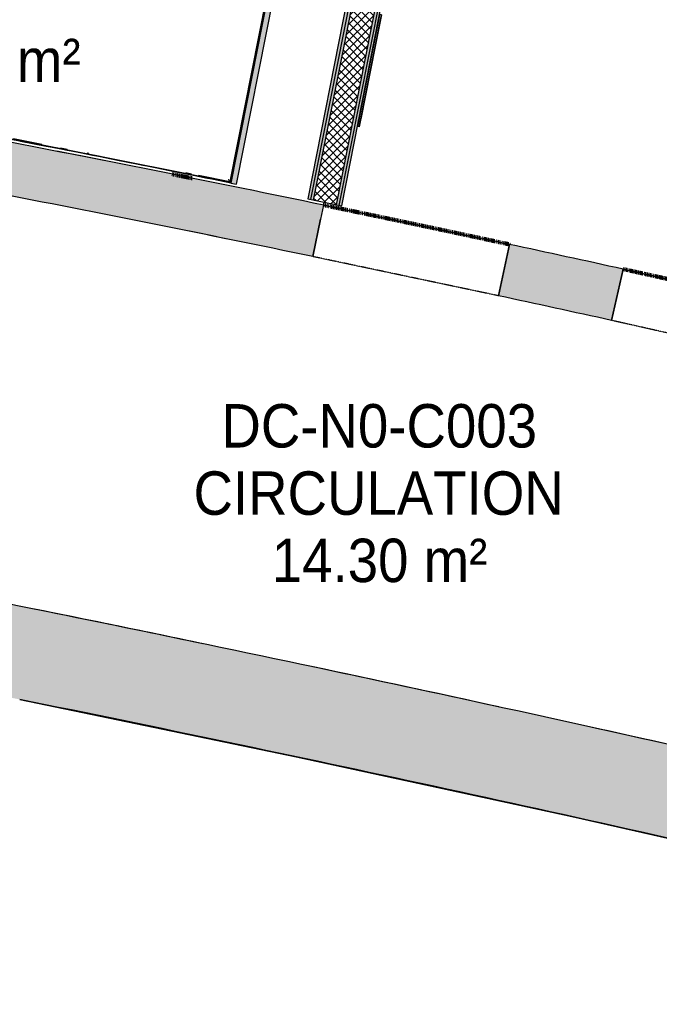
# Model space of a CAD drawing. Header units: centimetres. Extents: x -2631 to 8345, y -3715 to 485.
# Tile 27 of 82: x 480 to 760, y -2683 to -2252. Entities that reach past the tile are written whole.
import ezdxf

# ---------------------------------------------------------------- set-up
doc = ezdxf.new("R2010")
doc.units = ezdxf.units.CM
doc.linetypes.add('Tiret', pattern=[0.25, 0.125, -0.125])
doc.linetypes.add('Tiret_2_', pattern=[0.25, 0.125, -0.125])
for name, color, linetype, lineweight in [('0-1', 7, 'Continuous', 5), ('HACHURE_C-3', 7, 'Continuous', 18), ('MUR', 7, 'Continuous', 25), ('MUR_C', 7, 'Continuous', 25), ('PORTE', 7, 'Continuous', 25), ('PORTE-1', 7, 'Continuous', 18), ('SERRU', 7, 'Continuous', 18), ('SERRU-traverse', 7, 'Continuous', 18), ('SOL', 7, 'Continuous', 25)]:
    doc.layers.add(name, color=color, linetype=linetype, lineweight=lineweight)
for name, color, linetype, lineweight, true_color in [('ANNOTATIONS', 4, 'Tiret', 100, 0x00ffff), ('ETIQUETTE-1', 9, 'Continuous', 30, 0x808080), ('HACHURE_C-1', 7, 'Continuous', 25, 0xdadada), ('HACHURE_C-2', 7, 'Continuous', 5, 0xdadada), ('HACHURE_C-4', 7, 'Continuous', 25, 0x787878), ('PORTE-8', 5, 'Continuous', 25, 0x0000ff), ('PORTE-9', 5, 'Tiret_2_', 25, 0x0000ff)]:
    doc.layers.add(name, color=color, linetype=linetype, lineweight=lineweight, true_color=true_color)
doc.styles.add('Arial', font='arial.ttf', dxfattribs={"width": 0.9, "height": 19})

# ---------------------------------------------------------------- blocks, each defined once
blk = doc.blocks.new('53_TRAPPE DE VISITE - 400x400-444114-2021_015_1114_DCE_1_50_Sols Chape')
at = {"layer": 'PORTE'}
for p, q in [((637.26, -2249.87), (627.56, -2298.92)), ((637.06, -2250.85), (627.76, -2297.94)), ((638.04, -2250.02), (628.35, -2299.07)), ((628.35, -2299.07), (638.04, -2250.02)), ((636.58, -2253.3), (637.26, -2249.87)), ((637.06, -2250.85), (636.58, -2253.3)), ((638.04, -2250.02), (637.26, -2249.87)), ((637.26, -2249.87), (638.04, -2250.02)), ((637.36, -2253.46), (629.03, -2295.64)), ((629.03, -2295.64), (637.36, -2253.46)), ((637.32, -2253.65), (629.06, -2295.44)), ((629.06, -2295.44), (637.32, -2253.65)), ((633.34, -2273.79), (633.04, -2275.31)), ((633.34, -2273.79), (633.04, -2275.31)), ((627.56, -2298.92), (628.24, -2295.49)), ((628.24, -2295.49), (627.76, -2297.94)), ((628.35, -2299.07), (627.56, -2298.92)), ((628.35, -2299.07), (627.56, -2298.92))]:
    blk.add_line(p, q, dxfattribs=at)
blk = doc.blocks.new('Garde-corps - Garde-corps-523017-2021_015_1114_DCE_1_50_Sols Chape')
at = {"layer": 'SERRU-traverse'}
for p, q in [((329.42, -2162.43), (331.17, -2153.6)), ((331.17, -2153.6), (595.49, -2205.84)), ((329.67, -2162.46), (331.37, -2153.9)), ((329.67, -2162.46), (331.37, -2153.9)), ((330.02, -2162.53), (331.64, -2154.31)), ((331.37, -2153.9), (455.95, -2178.52)), ((331.37, -2153.9), (455.95, -2178.52)), ((331.64, -2154.31), (594.79, -2206.31)), ((330.82, -2162.71), (330.24, -2162.59)), ((495.19, -2186.27), (595.2, -2206.04)), ((495.19, -2186.27), (595.2, -2206.04)), ((594.79, -2206.31), (571.72, -2322.94)), ((595.2, -2206.04), (571.99, -2323.35)), ((595.2, -2206.04), (571.99, -2323.35)), ((595.49, -2205.84), (572.19, -2323.65)), ((307.51, -2273.2), (309.64, -2262.41)), ((307.8, -2273), (309.88, -2262.52)), ((307.8, -2273), (309.88, -2262.52)), ((308.22, -2272.72), (310.22, -2262.59)), ((310.47, -2262.58), (311.04, -2262.69)), ((319.47, -2274.73), (308.22, -2272.72)), ((327.47, -2276.16), (324.93, -2275.71)), ((382.45, -2286.19), (379.63, -2285.67)), ((401.68, -2289.76), (390.69, -2287.72)), ((395.87, -2289.29), (394.27, -2288.99)), ((399.15, -2289.9), (395.87, -2289.29)), ((407.21, -2290.8), (404.51, -2290.29)), ((423.81, -2293.92), (423.65, -2293.89)), ((484.1, -2306.11), (472.3, -2303.81)), ((489.51, -2306.55), (477.16, -2304.15)), ((500.66, -2308.74), (497.73, -2308.16)), ((510.15, -2310.6), (509.36, -2310.45)), ((555.07, -2319.57), (552.55, -2319.06)), ((571.72, -2322.94), (558.02, -2320.16))]:
    blk.add_line(p, q, dxfattribs=at)
at = {"layer": 'SERRU-traverse', "flags": 128}
for points in [[(309.14, -2272.09), (309.03, -2272.17), (308.57, -2272.48), (308.18, -2272.75), (307.9, -2272.93), (307.8, -2273)], [(308.22, -2272.72), (308.18, -2272.74), (308.09, -2272.81), (307.96, -2272.9), (307.8, -2273)]]:
    blk.add_lwpolyline(points, dxfattribs=at)
at = {"layer": 'SERRU-traverse'}
for radius, start, end in [(10898.78, 78.502843, 79.91674), (10898.78, 78.502843, 79.91674), (10898.53, 78.501522, 78.973708)]:
    blk.add_arc((-1600.34, -13003.44), radius, start, end, dxfattribs=at)
for points in [[(331.64, -2154.31), (331.64, -2154.31), (331.63, -2154.29), (331.57, -2154.21), (331.49, -2154.07), (331.41, -2153.96), (331.37, -2153.9)], [(594.79, -2206.31), (594.79, -2206.31), (594.81, -2206.3), (594.89, -2206.24), (595.02, -2206.15), (595.14, -2206.08), (595.2, -2206.04)]]:
    blk.add_open_spline(points, degree=3, dxfattribs=at)
for points, knots in [([(332.29, -2155.28), (332.26, -2155.22), (332.19, -2155.12), (332.06, -2154.93), (331.93, -2154.74), (331.82, -2154.58), (331.72, -2154.43), (331.61, -2154.26), (331.5, -2154.1), (331.4, -2153.94), (331.37, -2153.9), (331.37, -2153.9)], [0.3333333, 0.3333333, 0.3333333, 0.3333333, 0.375, 0.4166667, 0.5, 0.5416667, 0.5833333, 0.6666667, 0.75, 0.8333333, 1, 1, 1, 1]), ([(593.82, -2206.96), (593.87, -2206.92), (593.97, -2206.86), (594.17, -2206.73), (594.35, -2206.6), (594.52, -2206.49), (594.67, -2206.39), (594.84, -2206.28), (595, -2206.17), (595.15, -2206.07), (595.2, -2206.03), (595.2, -2206.04)], [0.3333333, 0.3333333, 0.3333333, 0.3333333, 0.375, 0.4166667, 0.5, 0.5416667, 0.5833333, 0.6666667, 0.75, 0.8333333, 1, 1, 1, 1]), ([(571.1, -2322.01), (571.13, -2322.05), (571.18, -2322.13), (571.26, -2322.25), (571.34, -2322.37), (571.41, -2322.48), (571.5, -2322.61), (571.59, -2322.75), (571.67, -2322.87), (571.72, -2322.95), (571.75, -2322.99), (571.79, -2323.05), (571.85, -2323.14), (571.9, -2323.22), (571.93, -2323.26), (571.98, -2323.32), (571.99, -2323.35), (571.99, -2323.35)], [0.3928571, 0.3928571, 0.3928571, 0.3928571, 0.4285714, 0.4642857, 0.5, 0.5357143, 0.5714286, 0.625, 0.6785714, 0.7053571, 0.71875, 0.7321429, 0.7857143, 0.8392857, 0.8660714, 0.8928571, 1, 1, 1, 1]), ([(571.72, -2322.94), (571.72, -2322.94), (571.72, -2322.95), (571.74, -2322.97), (571.75, -2322.99), (571.77, -2323.01), (571.78, -2323.04), (571.8, -2323.06), (571.82, -2323.09), (571.84, -2323.13), (571.86, -2323.16), (571.9, -2323.21), (571.94, -2323.27), (571.97, -2323.32), (571.99, -2323.35)], [0, 0, 0, 0, 0.125, 0.25, 0.3125, 0.375, 0.4375, 0.5, 0.5625, 0.625, 0.6875, 0.75, 0.875, 1, 1, 1, 1])]:
    blk.add_open_spline(points, degree=3, knots=knots, dxfattribs=at)
blk = doc.blocks.new('B02_ARC_rvt-1-2021_015_1114_DCE_1_50_Sols Chape')
at = {"layer": 'HACHURE_C-1'}
for points in [[(620.7, -2333.63), (715.2, -1855.44), (713.98, -1855.2), (619.48, -2333.38), (620.09, -2333.5)], [(574.64, -2324.15), (666.46, -1860.01), (664, -1859.53), (572.19, -2323.65), (573.41, -2323.9)]]:
    blk.add_hatch(color=256, dxfattribs=at).paths.add_polyline_path(points)
at = {"layer": 'HACHURE_C-2'}
for points in [[(619.48, -2333.38), (713.74, -1856.42), (712.5, -1856.23), (618.26, -2333.12), (618.87, -2333.25)], [(607.04, -2330.8), (698.81, -1866.42), (697.59, -1866.17), (605.82, -2330.54), (606.43, -2330.67)], [(608.27, -2331.05), (700.28, -1865.43), (699.06, -1865.19), (607.04, -2330.8), (607.66, -2330.92)]]:
    blk.add_hatch(color=256, dxfattribs=at).paths.add_polyline_path(points)
at = {"layer": 'HACHURE_C-3'}
h = blk.add_hatch(dxfattribs=at)
h.set_pattern_fill('FP_1', color=256, style=0, pattern_type=2)
h.set_pattern_definition([(45, (0, 0), (-1.767767, 1.767767), []), (135, (0, 0), (-1.767767, -1.767767), [])])
h.paths.add_polyline_path([(618.26, -2333.12), (710.53, -1866.19), (700.53, -1864.21), (608.27, -2331.05), (613.26, -2332.09)])
at = {"layer": 'ANNOTATIONS'}
blk.add_line((555.51, -2321.54), (546.38, -2319.71), dxfattribs=at)
for start, end in [(77.84576, 78.282166), (77.104694, 77.577906)]:
    blk.add_arc((-1600.34, -13003.44), 10897.28, start, end, dxfattribs=at)
at = {"layer": 'MUR'}
for p, q in [((581.77, -2274.17), (585.49, -2255.4)), ((585.68, -2255.44), (581.97, -2274.21))]:
    blk.add_line(p, q, dxfattribs=at)
at = {"layer": 'MUR_C'}
for p, q in [((574.64, -2324.15), (666.46, -1860.01)), ((697.59, -1866.17), (605.82, -2330.54)), ((698.81, -1866.42), (607.04, -2330.8)), ((700.04, -1866.66), (608.27, -2331.05)), ((710.05, -1868.64), (618.26, -2333.12)), ((711.27, -1868.88), (619.48, -2333.38)), ((620.7, -2333.63), (712.5, -1869.12)), ((595.26, -2206), (572.03, -2323.41)), ((595.49, -2205.84), (572.19, -2323.65)), ((572.23, -2323.45), (595.46, -2206.03)), ((572.19, -2323.65), (572.23, -2323.45)), ((572.19, -2323.65), (574.64, -2324.15)), ((605.82, -2330.54), (620.7, -2333.63))]:
    blk.add_line(p, q, dxfattribs=at)
at = {"layer": 'MUR_C', "flags": 128}
blk.add_lwpolyline([(572.03, -2323.41), (484.07, -2305.9), (395.98, -2289.11), (307.74, -2273.04)], dxfattribs=at)
at = {"layer": 'MUR_C'}
blk.add_arc((-1600.34, -13003.44), 10898.53, 78.501522, 79.91808, dxfattribs=at)
at = {"layer": 'SOL'}
for p, q in [((480.17, -2305.34), (491.39, -2307.53)), ((491.39, -2307.53), (480.17, -2305.34)), ((480.17, -2305.34), (491.39, -2307.53)), ((613.02, -2332.03), (612.78, -2333.26)), ((612.78, -2333.26), (613.02, -2332.03)), ((608.11, -2355.78), (611.49, -2339.48)), ((611.49, -2339.48), (608.11, -2355.78)), ((694.01, -2350.43), (689.26, -2372.94)), ((689.26, -2372.94), (694.01, -2350.43)), ((738.75, -2383.72), (743.79, -2361.28)), ((743.79, -2361.28), (738.75, -2383.72))]:
    blk.add_line(p, q, dxfattribs=at)
for centre, radius, start, end in [((-1600.34, -13003.44), 10897.28, 78.781763, 78.908508), ((-1600.34, -13003.44), 10897.28, 78.781763, 78.908508), ((-1600.34, -13003.44), 10897.28, 78.781793, 78.908493), ((-1600.34, -13003.44), 10897.28, 78.781793, 78.908493), ((-1600.34, -13003.44), 10874.28, 78.65961, 79.036596), ((-1600.34, -13003.44), 10874.28, 78.65961, 79.036596), ((-1600.34, -13003.44), 10874.28, 78.28229, 78.659443), ((-1600.34, -13003.44), 10874.28, 78.28229, 78.659443), ((-1600.34, -13003.44), 10897.28, 77.577902, 77.845763), ((-1600.34, -13003.44), 10897.28, 77.577902, 77.845763), ((-1600.34, -13003.44), 10874.28, 77.578402, 77.845302), ((-1600.34, -13003.44), 10874.28, 77.578402, 77.845302), ((-2221.98, -15876.35), 13637.96, 78.229814, 78.545636), ((-2221.98, -15876.35), 13637.96, 78.229814, 78.545636), ((-2221.98, -15876.35), 13637.96, 77.673789, 78.023157), ((-2221.98, -15876.35), 13637.96, 77.673789, 78.023157), ((-2221.98, -15876.35), 13597.96, 76.979272, 78.539343), ((-2221.98, -15876.35), 13597.96, 76.979272, 78.539343), ((-2221.98, -15876.35), 13637.96, 76.978759, 77.50088), ((-2221.98, -15876.35), 13637.96, 76.978759, 77.50088)]:
    blk.add_arc(centre, radius, start, end, dxfattribs=at)
at = {"layer": 'PORTE-1'}
blk.add_blockref('53_TRAPPE DE VISITE - 400x400-444114-2021_015_1114_DCE_1_50_Sols Chape', (0, 0), dxfattribs=at)
at = {"layer": 'SERRU'}
blk.add_blockref('Garde-corps - Garde-corps-523017-2021_015_1114_DCE_1_50_Sols Chape', (0, 0), dxfattribs=at)
blk = doc.blocks.new('Ouverture en rectangle - Ouverture en rectangle _83x207_-3216016-2021_015_1114_DCE_1_50_Sols Chape')
at = {"layer": 'PORTE-9'}
for p, q in [((-41.5, 11.5), (41.5, 11.5)), ((41.5, -11.5), (-41.5, -11.5))]:
    blk.add_line(p, q, dxfattribs=at)
blk = doc.blocks.new('Ouverture en rectangle - Ouverture en rectangle _90x207_-3216260-2021_015_1114_DCE_1_50_Sols Chape')
at = {"layer": 'PORTE-9'}
for p, q in [((-45, 11.5), (45, 11.5)), ((45, -11.5), (-45, -11.5))]:
    blk.add_line(p, q, dxfattribs=at)
blk = doc.blocks.new('B02_DC_STR_rvt-1-2021_015_1114_DCE_1_50_Sols Chape')
at = {"layer": 'HACHURE_C-4'}
h = blk.add_hatch(color=256, dxfattribs=at)
h.paths.add_polyline_path([(1120.44, -2475.04), (1125.86, -2452.69), (1071.42, -2438.78), (1027.81, -2427.83), (1022.34, -2450.18), (1082.37, -2465.3), (1102.55, -2470.46)])
h.paths.add_polyline_path([(941.72, -2430.47), (947.18, -2408.12), (884.18, -2393.19), (831.6, -2381), (826.56, -2403.44), (889.43, -2418.04), (919.54, -2425.2)])
h.paths.add_polyline_path([(738.75, -2383.72), (743.79, -2361.28), (714.01, -2354.76), (694.01, -2350.43), (689.26, -2372.94), (718.91, -2379.37)])
h.paths.add_polyline_path([(608.05, -2355.77), (612.81, -2333.27), (534, -2317.25), (472.03, -2305.04), (467.75, -2327.63), (542.47, -2342.39)])
h.paths.add_polyline_path([(386.2, -2312.16), (390.49, -2289.56), (341.48, -2280.58), (315.92, -2275.97), (312.17, -2298.67), (353.22, -2306.09)])
h = blk.add_hatch(color=256, dxfattribs=at)
h.paths.add_polyline_path([(1070.03, -2682.89), (1079.46, -2644.02), (996.31, -2623.58), (931.63, -2608.01), (922.5, -2646.96), (1005.59, -2667.01), (1035.15, -2674.29)])
h.paths.add_polyline_path([(841.69, -2628.01), (850.82, -2589.07), (721.32, -2559.8), (599.15, -2533.36), (472.93, -2507.3), (465.17, -2546.54), (486, -2550.78), (600.71, -2574.58), (725.12, -2601.61)])
at = {"layer": 'MUR_C'}
for p, q in [((608.05, -2355.77), (612.81, -2333.27)), ((694.01, -2350.43), (689.26, -2372.94)), ((738.75, -2383.72), (743.79, -2361.28))]:
    blk.add_line(p, q, dxfattribs=at)
at = {"layer": 'MUR_C', "flags": 128}
blk.add_lwpolyline([(479.87, -2549.51), (600.71, -2574.58), (721.32, -2600.75), (841.69, -2628.01)], dxfattribs=at)
at = {"layer": 'MUR_C'}
for centre, radius, start, end in [((-1600.34, -13003.44), 10897.28, 78.282163, 79.037057), ((-1600.34, -13003.44), 10874.28, 78.282624, 79.036596), ((-1600.34, -13003.44), 10897.28, 77.577902, 77.845763), ((-1600.34, -13003.44), 10874.28, 77.578402, 77.845302), ((-2221.98, -15876.35), 13637.96, 76.978759, 78.603157)]:
    blk.add_arc(centre, radius, start, end, dxfattribs=at)
at = {"layer": 'PORTE-8'}
for name, p, rotation in [('Ouverture en rectangle - Ouverture en rectangle _83x207_-3216016-2021_015_1114_DCE_1_50_Sols Chape', (651.03, -2353.1), 168.0639629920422), ('Ouverture en rectangle - Ouverture en rectangle _90x207_-3216260-2021_015_1114_DCE_1_50_Sols Chape', (785.18, -2382.36), 167.341299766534)]:
    blk.add_blockref(name, p, dxfattribs=dict(at, rotation=rotation))

msp = doc.modelspace()

# ---------------------------------------------------------------- block references
at = {"layer": '0-1'}
for name in ['B02_DC_STR_rvt-1-2021_015_1114_DCE_1_50_Sols Chape', 'B02_ARC_rvt-1-2021_015_1114_DCE_1_50_Sols Chape']:
    msp.add_blockref(name, (0, 0), dxfattribs=at)

# ---------------------------------------------------------------- texts
at = {"layer": 'ETIQUETTE-1', "char_height": 19, "attachment_point": 1, "style": 'Arial'}
for s, insert, width in [('3.27 m²', (425.529, -2260.465), 97.40503), ('DC-N0-C003', (568.089, -2420.317), 166.67083), ('CIRCULATION', (555.885, -2449.752), 195.89234), ('14.30 m²', (590.116, -2479.187), 113.27844)]:
    msp.add_mtext(s, dxfattribs=dict(at, insert=insert, width=width))

doc.saveas('drawing.dxf')
